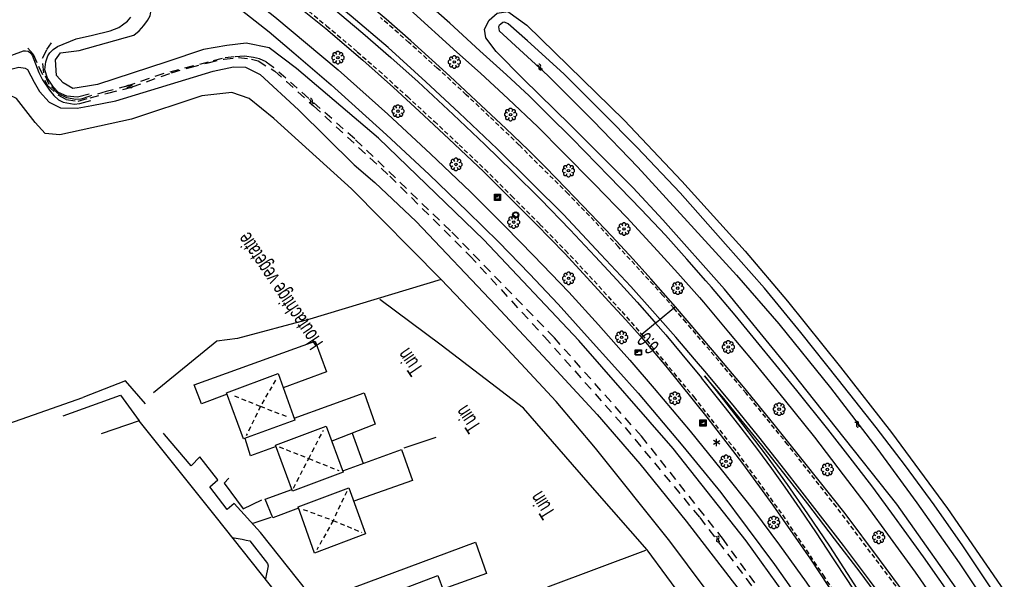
# Model space of a CAD drawing. Extents: x 99796 to 103543, y 406299 to 407646.
# Tile 25 of 85: x 100705 to 100866, y 407277 to 407369. Entities that reach past the tile are written whole.
import ezdxf
from ezdxf.enums import TextEntityAlignment as Align

# ---------------------------------------------------------------- set-up
doc = ezdxf.new("R2010")
doc.units = 0
for name, pattern in [('Mi-knt-strp', [1.15, 0.75, -0.4]), ('Noklijn', [1.25, 0.75, -0.5]), ('Slootbodem', [2.5, 1.5, -1])]:
    doc.linetypes.add(name, pattern=pattern)
for name, color, linetype in [('1101', 252, 'CONTINUOUS'), ('1103', 252, 'CONTINUOUS'), ('1104', 252, 'CONTINUOUS'), ('1108', 252, 'CONTINUOUS'), ('1110', 252, 'CONTINUOUS'), ('1112', 252, 'CONTINUOUS'), ('1202', 252, 'CONTINUOUS'), ('1204', 252, 'CONTINUOUS'), ('1207', 252, 'Mi-knt-strp'), ('1215', 252, 'CONTINUOUS'), ('1403', 252, 'CONTINUOUS'), ('1404', 252, 'CONTINUOUS'), ('1406', 252, 'Slootbodem'), ('1701', 252, 'CONTINUOUS'), ('1901', 252, 'Noklijn'), ('2001', 252, 'CONTINUOUS'), ('2006', 252, 'Heg haag'), ('2201', 252, 'CONTINUOUS'), ('2401', 252, 'CONTINUOUS'), ('2402', 252, 'CONTINUOUS'), ('2701', 252, 'CONTINUOUS'), ('2901', 252, 'CONTINUOUS'), ('4501', 252, 'CONTINUOUS'), ('4601', 252, 'CONTINUOUS')]:
    doc.layers.add(name, color=color, linetype=linetype)
doc.linetypes.add('Heg haag', pattern='A,4,-1,[4,dgnlstyle.shx,S=0.004016,R=0,X=0,Y=0],-1', length=6)

# ---------------------------------------------------------------- blocks, each defined once
blk = doc.blocks.new('WATERSYMBOOL', base_point=(97503.821083, 403517.176353))
at = {"layer": '4601'}
for points in [[(97503.321083, 403517.326353, 0), (97503.383583, 403517.388853, 0), (97503.508583, 403517.451353, 0), (97503.633583, 403517.451353, 0), (97503.758583, 403517.388853, 0), (97503.821083, 403517.326353, 0), (97503.883583, 403517.263853, 0), (97504.008583, 403517.201353, 0), (97504.133583, 403517.201353, 0), (97504.258583, 403517.263853, 0), (97504.321083, 403517.326353, 0)], [(97503.321083, 403517.026353, 0), (97503.383583, 403517.088853, 0), (97503.508583, 403517.151353, 0), (97503.633583, 403517.151353, 0), (97503.758583, 403517.088853, 0), (97503.821083, 403517.026353, 0), (97503.883583, 403516.963853, 0), (97504.008583, 403516.901353, 0), (97504.133583, 403516.901353, 0), (97504.258583, 403516.963853, 0), (97504.321083, 403517.026353, 0)]]:
    blk.add_polyline3d(points, dxfattribs=at)
blk = doc.blocks.new('LICHTMAST', base_point=(106423.199838, 404577.892233))
at = {"layer": '2701'}
for points in [[(106422.680222, 404577.592233, 0), (106423.719453, 404578.192234, 0)], [(106423.719453, 404577.592234, 0), (106422.680222, 404578.192233, 0)], [(106423.199838, 404577.292233, 0), (106423.199838, 404578.492233, 0)]]:
    blk.add_polyline3d(points, dxfattribs=at)
blk = doc.blocks.new('VERKEERSBORD', base_point=(97503.821083, 403507.602474))
at = {"layer": '2401'}
for radius in [0.5, 0.5, 0.4, 0.4]:
    blk.add_circle((97503.821083, 403507.602474), radius, dxfattribs=at)
blk = doc.blocks.new('HECTOMETERPAAL', base_point=(97500.879966, 403507.602474))
at = {"layer": '2201'}
blk.add_polyline3d([(97501.379966, 403508.002474, 0), (97501.379966, 403507.202474, 0), (97500.379966, 403507.202474, 0), (97500.379966, 403508.002474, 0)], close=True, dxfattribs=at)
blk.add_polyline3d([(97501.379966, 403508.002474, 0), (97501.379966, 403507.202474, 0), (97500.379966, 403507.202474, 0), (97500.379966, 403508.002474, 0)], close=True, dxfattribs=at)
for points in [[(97500.387999, 403507.279814, 0), (97500.387999, 403507.920491, 0)], [(97500.387999, 403507.920491, 0), (97500.387999, 403507.279814, 0)], [(97500.459598, 403507.99209, 0), (97500.979966, 403507.99209, 0), (97501.298012, 403507.99209, 0)], [(97501.298012, 403507.99209, 0), (97500.979966, 403507.99209, 0), (97500.459598, 403507.99209, 0)], [(97500.459598, 403507.87209, 0), (97501.298012, 403507.87209, 0)], [(97500.459598, 403507.87209, 0), (97501.298012, 403507.87209, 0)], [(97500.459598, 403507.84209, 0), (97500.798012, 403507.84209, 0)], [(97500.459598, 403507.84209, 0), (97500.798012, 403507.84209, 0)], [(97500.798012, 403507.84209, 0), (97500.459598, 403507.84209, 0)], [(97501.369612, 403507.920491, 0), (97501.369612, 403507.279814, 0)], [(97501.369612, 403507.279814, 0), (97501.369612, 403507.920491, 0)], [(97500.407999, 403507.279814, 0), (97500.407999, 403507.820491, 0)], [(97500.407999, 403507.279814, 0), (97500.407999, 403507.820491, 0)], [(97500.437999, 403507.679814, 0), (97500.437999, 403507.820491, 0)], [(97500.437999, 403507.679814, 0), (97500.437999, 403507.820491, 0)], [(97500.437999, 403507.820491, 0), (97500.437999, 403507.679814, 0)], [(97500.798012, 403507.658214, 0), (97500.459598, 403507.658214, 0)], [(97500.798012, 403507.658214, 0), (97500.459598, 403507.658214, 0)], [(97500.459598, 403507.658214, 0), (97500.798012, 403507.658214, 0)], [(97501.298012, 403507.228214, 0), (97500.979966, 403507.228214, 0), (97500.459598, 403507.228214, 0)], [(97501.298012, 403507.228214, 0), (97500.979966, 403507.228214, 0), (97500.459598, 403507.228214, 0)], [(97501.298012, 403507.208214, 0), (97500.979966, 403507.208214, 0), (97500.459598, 403507.208214, 0)], [(97500.459598, 403507.208214, 0), (97500.979966, 403507.208214, 0), (97501.298012, 403507.208214, 0)], [(97500.819612, 403507.820491, 0), (97500.819612, 403507.679814, 0)], [(97500.819612, 403507.820491, 0), (97500.819612, 403507.679814, 0)], [(97500.819612, 403507.679814, 0), (97500.819612, 403507.820491, 0)], [(97501.349612, 403507.820491, 0), (97501.349612, 403507.279814, 0)], [(97501.349612, 403507.820491, 0), (97501.349612, 403507.279814, 0)]]:
    blk.add_polyline3d(points, dxfattribs=at)
for centre, radius, start, end in [((97500.459598, 403507.920491), 0.0716, 90, 180), ((97500.459598, 403507.920491), 0.0716, 90, 180), ((97500.459598, 403507.820491), 0.0516, 90, 180), ((97500.459598, 403507.820491), 0.0516, 90, 180), ((97500.459598, 403507.820491), 0.0216, 90, 180), ((97500.459598, 403507.820491), 0.0216, 90, 180), ((97500.459598, 403507.820491), 0.0216, 90, 180), ((97500.798012, 403507.820491), 0.0216, 0, 90), ((97500.798012, 403507.820491), 0.0216, 0, 90), ((97500.798012, 403507.820491), 0.0216, 0, 90), ((97501.298012, 403507.920491), 0.0716, 0, 90), ((97501.298012, 403507.920491), 0.0716, 0, 90), ((97501.298012, 403507.820491), 0.0516, 0, 90), ((97501.298012, 403507.820491), 0.0516, 0, 90), ((97500.459598, 403507.279814), 0.0716, 180, 270), ((97500.459598, 403507.279814), 0.0716, 180, 270), ((97500.459598, 403507.279814), 0.0516, 180, 270), ((97500.459598, 403507.279814), 0.0516, 180, 270), ((97500.459598, 403507.679814), 0.0216, 180.000004, 270), ((97500.459598, 403507.679814), 0.0216, 180.000004, 270), ((97500.459598, 403507.679814), 0.0216, 180.000004, 270), ((97500.798012, 403507.679814), 0.0216, 270.000004, 0), ((97500.798012, 403507.679814), 0.0216, 270.000004, 0), ((97500.798012, 403507.679814), 0.0216, 270.000004, 0), ((97501.298012, 403507.279814), 0.0716, 270, 0), ((97501.298012, 403507.279814), 0.0516, 270.000003, 0), ((97501.298012, 403507.279814), 0.0516, 270.000003, 0), ((97501.298012, 403507.279814), 0.0716, 270, 0)]:
    blk.add_arc(centre, radius, start, end, dxfattribs=at)
blk = doc.blocks.new('IMG-FLITSER', base_point=(97500.879966, 403507.602474))
at = {"layer": '2402'}
for points in [[(97500.379966, 403508.102474, 0), (97501.379966, 403508.102474, 0), (97501.379966, 403507.102474, 0), (97500.379966, 403507.102474, 0)], [(97500.579966, 403507.902474, 0), (97501.179966, 403507.902474, 0), (97501.179966, 403507.302474, 0), (97500.579966, 403507.302474, 0)], [(97500.679966, 403507.802474, 0), (97500.679966, 403507.702474, 0), (97500.879966, 403507.702474, 0), (97500.879966, 403507.802474, 0)]]:
    blk.add_polyline3d(points, close=True, dxfattribs=at)
for points in [[(97500.416612, 403507.165485, 0), (97500.416612, 403508.044589, 0)], [(97500.438212, 403508.066188, 0), (97501.317777, 403508.066188, 0)], [(97501.339377, 403508.044589, 0), (97501.339377, 403507.165485, 0)], [(97501.317777, 403507.143885, 0), (97500.438212, 403507.143885, 0)]]:
    blk.add_polyline3d(points, dxfattribs=at)
for centre, start, end in [((97500.438212, 403508.044589), 90, 180), ((97501.317777, 403508.044589), 0, 90), ((97500.438212, 403507.165485), 180, 270), ((97501.317777, 403507.165485), 270, 0)]:
    blk.add_arc(centre, 0.0216, start, end, dxfattribs=at)
blk = doc.blocks.new('BOOM', base_point=(97503.821083, 403507.602474))
at = {"layer": '2901'}
for points in [[(97503.321083, 403507.852474, 0), (97503.071083, 403507.977474, 0), (97502.821083, 403507.727474, 0), (97502.821083, 403507.477474, 0), (97503.071083, 403507.227474, 0), (97503.321083, 403507.352474, 0)], [(97503.491578, 403508.39797, 0), (97503.202364, 403508.39797, 0), (97503.025588, 403508.221193, 0), (97503.025588, 403507.931979, 0)], [(97504.071083, 403508.102474, 0), (97504.196083, 403508.352474, 0), (97503.946083, 403508.602474, 0), (97503.696083, 403508.602474, 0), (97503.446083, 403508.352474, 0), (97503.571083, 403508.102474, 0)], [(97504.616578, 403507.931979, 0), (97504.616578, 403508.221193, 0), (97504.439801, 403508.39797, 0), (97504.150588, 403508.39797, 0)], [(97504.321083, 403507.352474, 0), (97504.571083, 403507.227474, 0), (97504.821083, 403507.477474, 0), (97504.821083, 403507.727474, 0), (97504.571083, 403507.977474, 0), (97504.321083, 403507.852474, 0)], [(97503.025588, 403507.27297, 0), (97503.025588, 403506.983756, 0), (97503.202364, 403506.806979, 0), (97503.491578, 403506.806979, 0)], [(97503.571083, 403507.102474, 0), (97503.446083, 403506.852474, 0), (97503.696083, 403506.602474, 0), (97503.946083, 403506.602474, 0), (97504.196083, 403506.852474, 0), (97504.071083, 403507.102474, 0)], [(97504.150588, 403506.806979, 0), (97504.439801, 403506.806979, 0), (97504.616578, 403506.983756, 0), (97504.616578, 403507.27297, 0)]]:
    blk.add_polyline3d(points, dxfattribs=at)
blk.add_circle((97503.821083, 403507.602474), 0.2, dxfattribs=at)
blk.add_circle((97503.821083, 403507.602474), 0.2, dxfattribs=at)

msp = doc.modelspace()

# ---------------------------------------------------------------- linework, layer by layer
at = {"layer": '1101'}
for points in [[(100812.057314, 407321.741396, 0.367218), (100808.016119, 407326.322013, 0.523718), (100805.134607, 407329.500803, 0.513318), (100801.667852, 407333.298736, 0.523718), (100798.189548, 407336.945423, 0.505518), (100794.221369, 407341.04883, 0.497718), (100790.753496, 407344.592326, 0.471718), (100788.045583, 407347.290554, 0.466518), (100784.362015, 407350.824364, 0.456118), (100780.356211, 407354.607769, 0.466518), (100775.230211, 407359.39514, 0.487318), (100768.85773, 407365.150713, 0.479518), (100764.839632, 407368.664407, 0.549718), (100759.945718, 407372.829654, 0.554919), (100755.193365, 407376.716622, 0.645919), (100750.483108, 407380.565965, 0.664119), (100746.774931, 407383.526851, 0.689584), (100744.425413, 407385.402882, 0.705719), (100739.945379, 407388.819718, 0.739519), (100739.461259, 407389.18637, 0.735365)], [(100734.873867, 407383.158568, 0.43584), (100738.271608, 407380.521457, 0.496524), (100743.271318, 407376.640999, 0.585818), (100748.760161, 407372.228765, 0.573818), (100754.96873, 407367.149332, 0.504819), (100761.00519, 407362.00098, 0.501818), (100766.025019, 407357.563415, 0.501818), (100770.220813, 407353.698053, 0.498818), (100775.053633, 407349.150219, 0.504819), (100780.759287, 407343.757116, 0.468818), (100784.939808, 407339.607515, 0.465818), (100789.332298, 407335.257121, 0.465818), (100793.968422, 407330.439203, 0.405818), (100797.629637, 407326.48071, 0.396818), (100801.186172, 407322.623917, 0.363818), (100803.944376, 407319.650018, 0.342819), (100806.281996, 407317.000964, 0.319568)], [(100856.758865, 407264.836432, 0.559477), (100851.698128, 407271.94991, 0.571), (100845.324901, 407280.499079, 0.586), (100839.733985, 407288.014107, 0.607), (100833.145065, 407296.315917, 0.61), (100828.156156, 407302.544975, 0.619), (100823.128131, 407308.690959, 0.619), (100818.068815, 407314.686068, 0.652), (100812.057314, 407321.741396, 0.367218)], [(100806.281996, 407317.000964, 0.319568), (100810.440165, 407312.085071, 0.304), (100817.137865, 407303.759047, 0.304), (100822.970924, 407296.195962, 0.325), (100827.933011, 407289.409974, 0.328), (100834.058878, 407280.556076, 0.31), (100838.449878, 407273.858004, 0.325), (100842.216891, 407267.885991, 0.298), (100846.118015, 407261.411064, 0.289), (100847.522798, 407258.931343, 0.294677)], [(100724.562165, 407303.158157, -0.032), (100718.35993, 407300.998979, -0.038)], [(100750.150067, 407271.011137, 0.064), (100737.155137, 407287.380063, 0.076), (100724.562165, 407303.158157, -0.032)]]:
    msp.add_polyline3d(points, dxfattribs=at)
at = {"layer": '1103'}
for points in [[(100812.057314, 407321.741396, 0.367218), (100811.786621, 407321.519208, 0.44429), (100809.5365, 407319.672289, 0.375267), (100809.14235, 407319.348768, 0.379042)], [(100809.14235, 407319.348768, 0.379042), (100808.791843, 407319.061068, 0.276872), (100806.540869, 407317.213449, 0.34006), (100806.281996, 407317.000964, 0.319568)]]:
    msp.add_polyline3d(points, dxfattribs=at)
at = {"layer": '1104'}
for points in [[(100817.886475, 407324.952213, 0.325377), (100817.001892, 407325.991579, 0.326818), (100813.879353, 407329.553329, 0.303419), (100810.385776, 407333.44514, 0.300818), (100806.437341, 407337.605172, 0.321619), (100801.203308, 407343.011686, 0.355419), (100795.197022, 407349.238136, 0.394418), (100791.274664, 407353.083753, 0.363219), (100788.143185, 407356.179097, 0.360618), (100784.462971, 407359.58364, 0.371019), (100780.129341, 407363.544368, 0.358019), (100775.210467, 407368.056067, 0.337219), (100770.294947, 407372.438871, 0.339819), (100769.354801, 407373.252738, 0.34739), (100765.452442, 407376.630941, 0.378819), (100760.221762, 407381.005921, 0.373619), (100755.397883, 407384.914124, 0.402218), (100753.940776, 407386.05484, 0.418672), (100749.871788, 407389.240303, 0.464619), (100744.547975, 407393.354141, 0.493219), (100743.341461, 407394.284928, 0.494314)], [(100741.792236, 407392.249257, 0.495365), (100745.097083, 407389.762961, 0.487), (100751.042158, 407385.032744, 0.544808), (100751.576108, 407384.607905, 0.55), (100759.334025, 407378.252932, 0.523), (100768.699032, 407370.245048, 0.535), (100776.36717, 407363.323086, 0.523), (100780.212415, 407359.903642, 0.381718), (100784.74125, 407355.670222, 0.369718), (100789.578539, 407351.143249, 0.378718), (100793.674496, 407347.000354, 0.357719), (100798.832533, 407341.784948, 0.363719), (100804.073644, 407336.30281, 0.327719), (100809.120667, 407330.901884, 0.342719), (100812.442509, 407327.232846, 0.351719), (100815.976516, 407323.245333, 0.37198)], [(100732.56453, 407380.124116, 0.178666), (100734.033186, 407379.002572, 0.174229), (100737.750066, 407376.164162, 0.163), (100746.69784, 407369.065994, 0.232), (100756.991935, 407360.415869, 0.241), (100765.10301, 407353.163847, 0.241), (100772.052166, 407346.738094, 0.217), (100778.620971, 407340.49488, 0.253), (100784.277079, 407334.861868, 0.262), (100788.887871, 407330.134847, 0.259), (100794.654993, 407324.115896, 0.223), (100799.481106, 407318.799906, 0.226), (100803.201181, 407314.620131, 0.223), (100804.561315, 407313.043868, 0.222237)], [(100731.093195, 407378.190792, 0.286069), (100731.295559, 407378.041643, 0.286544), (100731.412229, 407377.955654, 0.286818), (100738.877711, 407372.043618, 0.290618), (100745.738578, 407366.6114, 0.286818), (100749.779773, 407363.21319, 0.286818), (100755.850506, 407357.952335, 0.142419), (100764.90855, 407349.816301, 0.150018), (100771.867019, 407343.316414, 0.138619), (100778.1039, 407337.316462, 0.089219), (100783.226547, 407332.298496, 0.081618), (100788.232592, 407327.109166, 0.100619), (100792.915655, 407322.162726, 0.093018), (100797.135291, 407317.474076, 0.146218), (100802.649362, 407311.335205, 0.141452)], [(100861.58284, 407267.920646, 0.314282), (100857.610536, 407273.667269, 0.264419), (100852.505398, 407280.940526, 0.264419), (100847.78322, 407287.489214, 0.290419), (100844.205451, 407292.313465, 0.274818), (100840.920863, 407296.64337, 0.287819), (100836.901275, 407301.800662, 0.261819), (100831.838978, 407308.086344, 0.319019), (100821.790007, 407320.365646, 0.319019), (100817.886475, 407324.952213, 0.325377)], [(100815.976516, 407323.245333, 0.37198), (100816.628617, 407322.50955, 0.375718), (100820.70334, 407317.595148, 0.396719), (100824.690518, 407312.841305, 0.357719), (100829.740894, 407306.620442, 0.333719), (100834.689197, 407300.491967, 0.312719), (100839.394984, 407294.318416, 0.309719), (100843.105373, 407289.467716, 0.348719), (100847.056416, 407284.080946, 0.375718), (100851.117355, 407278.428563, 0.396719), (100854.723809, 407273.286172, 0.408719), (100858.525095, 407267.844268, 0.471718), (100859.415594, 407266.535015, 0.471718)], [(100804.561315, 407313.043868, 0.222237), (100808.55107, 407308.42013, 0.22), (100814.438892, 407301.440054, 0.202), (100819.506032, 407295.205035, 0.214), (100824.747888, 407288.575881, 0.223), (100828.992111, 407282.837444, 0.1606), (100833.351446, 407276.805081, 0.112601), (100837.045816, 407271.428742, 0.1216), (100840.357599, 407266.393267, 0.0856), (100843.352732, 407261.654698, -0.0134), (100845.757315, 407257.80258, 0.002657)], [(100802.649362, 407311.335205, 0.141452), (100805.926603, 407307.68662, 0.138619), (100813.235996, 407298.993283, 0.093018), (100819.442702, 407291.434669, 0.055018), (100823.75547, 407285.699584, 0.074019), (100828.197506, 407279.697769, 0.077819), (100832.585526, 407273.443007, 0.047419), (100837.642608, 407265.944743, 0.043618), (100841.290039, 407260.187306, 0.104418), (100843.86049, 407255.957612, 0.093018), (100846.46484, 407251.613923, 0.055018), (100850.081724, 407245.053687, 0.119618), (100852.670056, 407239.840516, 0.077819), (100854.359103, 407236.379721, 0.081618), (100855.712501, 407233.442702, 0.055018), (100857.023534, 407230.49416, 0.033542)]]:
    msp.add_polyline3d(points, dxfattribs=at)
at = {"layer": '1108'}
for points in [[(100712.130872, 407303.947919, 0.037), (100721.491036, 407307.314091, 0.064), (100724.562165, 407303.158157, -0.032)], [(100739.731175, 407284.134963, 0.073621), (100741.328952, 407283.816823, 0.073), (100742.024836, 407283.680105, 0.073), (100742.620138, 407283.538171, 0.076), (100745.497179, 407279.881054, 0.079), (100745.60186, 407279.504054, 0.079), (100745.125768, 407277.340033, 0.06864)]]:
    msp.add_polyline3d(points, dxfattribs=at)
at = {"layer": '1110'}
for points in [[(100622.313005, 407341.894844, -0.145), (100623.173174, 407339.889147, -0.037), (100624.30082, 407337.065005, 0.019), (100627.161843, 407328.892835, 0.034), (100652.414841, 407338.048109, 0.028), (100680.686814, 407348.630168, 0.013), (100682.843012, 407342.300155, -0.01), (100699.220878, 407301.280984, 0.055), (100715.326053, 407306.944915, 0.103)], [(100725.556073, 407305.907049, 0.109), (100722.303149, 407309.665867, 0.121), (100715.326053, 407306.944915, 0.103)], [(100742.996392, 407286.379077, 0.150161), (100746.063051, 407287.425884, 0.289)]]:
    msp.add_polyline3d(points, dxfattribs=at)
at = {"layer": '1112'}
for points in [[(100732.99883, 407295.785063, 0.154), (100728.648064, 407300.937139, 0.112), (100728.525874, 407301.114836, 0.109)], [(100782.396925, 407236.985081, 0.136), (100776.544866, 407244.216987, 0.118), (100769.470167, 407253.128999, 0.178), (100766.647142, 407256.684043, 0.181), (100765.101892, 407255.618983, 0.127), (100762.094093, 407259.397917, 0.148), (100763.557014, 407260.666006, 0.205), (100760.159922, 407264.925131, 0.193), (100758.72494, 407263.753899, 0.166), (100755.058137, 407268.328183, 0.154), (100756.522921, 407269.604095, 0.187), (100744.32483, 407284.91094, 0.139), (100740.040002, 407289.646157, 0.175), (100738.878829, 407288.682052, 0.166), (100736.065862, 407292.380148, 0.163), (100737.35593, 407293.53387, 0.166), (100734.424126, 407297.297158, 0.16), (100732.99883, 407295.785063, 0.154)]]:
    msp.add_polyline3d(points, dxfattribs=at)
at = {"layer": '1202'}
for points in [[(100817.14904, 407310.863548, 0.381318), (100815.138874, 407313.188874, 0.449119), (100812.06849, 407316.787132, 0.389718), (100809.5365, 407319.672289, 0.375267), (100808.283967, 407321.099528, 0.368119), (100804.72706, 407325.061374, 0.408619), (100799.88232, 407330.291682, 0.462618), (100793.758315, 407336.792313, 0.557119), (100788.761583, 407341.744714, 0.605718), (100782.959071, 407347.517052, 0.557119), (100776.763541, 407353.398168, 0.535519), (100771.307108, 407358.478346, 0.468018), (100765.136537, 407364.040949, 0.589518), (100759.152231, 407369.179987, 0.584118), (100753.000659, 407374.307104, 0.673219), (100746.715349, 407379.400694, 0.667819), (100739.688707, 407384.831422, 0.686718), (100737.441206, 407386.532034, 0.632411), (100731.420052, 407391.088047, 0.486918), (100723.606256, 407396.755704, 0.495019), (100717.690122, 407400.900089, 0.519319), (100710.217563, 407405.878195, 0.540919), (100702.301693, 407410.983333, 0.613818)], [(100755.907503, 407370.6932, 0.465319), (100761.014504, 407366.409116, 0.403219), (100765.62008, 407362.445408, 0.387019), (100770.033804, 407358.450779, 0.411318), (100775.761065, 407353.127339, 0.397819), (100780.913514, 407348.23715, 0.419419), (100785.483328, 407343.788781, 0.478819), (100790.003968, 407339.298316, 0.497718), (100794.862491, 407334.307917, 0.484219), (100798.943174, 407329.981365, 0.427519), (100802.522433, 407326.120847, 0.422118), (100805.766043, 407322.509178, 0.316819), (100808.532817, 407319.3587, 0.265519), (100808.791843, 407319.061068, 0.276872), (100810.4424, 407317.164504, 0.349218), (100813.092572, 407314.020359, 0.387019), (100816.292596, 407310.140097, 0.345819)]]:
    msp.add_polyline3d(points, dxfattribs=at)
at = {"layer": '1204'}
msp.add_polyline3d([(100853.780193, 407262.472027, 0.395218), (100853.553479, 407262.787065, 0.393283), (100850.124565, 407267.551833, 0.364019), (100845.817757, 407273.520493, 0.403018), (100842.147974, 407278.446444, 0.374418), (100837.986824, 407283.882015, 0.384818), (100833.605138, 407289.625295, 0.379619), (100830.10411, 407294.116133, 0.364019), (100826.112834, 407299.194821, 0.369218), (100822.718722, 407303.362303, 0.353619), (100819.923264, 407306.81006, 0.340618), (100816.79253, 407310.467177, 0.348418), (100819.487405, 407307.079398, 0.325018), (100823.032764, 407302.485743, 0.325018), (100826.818777, 407297.503912, 0.335418), (100830.244554, 407292.782851, 0.325018), (100833.548886, 407287.986913, 0.325018), (100837.145281, 407282.720097, 0.322419), (100840.65823, 407277.318054, 0.327618), (100844.203961, 407271.724903, 0.345819), (100847.887156, 407265.834846, 0.343218), (100850.757909, 407260.999715, 0.340846), (100851.032791, 407260.536739, 0.340618)], dxfattribs=at)
at = {"layer": '1207'}
for points in [[(100750.444737, 407371.473276, 0.419619), (100755.100978, 407367.609032, 0.399318), (100760.130865, 407363.379338, 0.416718), (100763.670636, 407360.264995, 0.410919), (100768.297446, 407356.056162, 0.361619), (100772.695524, 407351.993361, 0.364519), (100776.74715, 407348.188349, 0.381919), (100780.930651, 407344.191485, 0.396419), (100785.307122, 407339.843699, 0.335519), (100789.921639, 407335.20534, 0.402218), (100794.074965, 407330.965214, 0.355818), (100798.745361, 407325.977423, 0.335519), (100803.27904, 407320.964673, 0.303619), (100806.540869, 407317.213449, 0.34006), (100807.341096, 407316.293159, 0.349), (100815.011096, 407307.036185, 0.319), (100822.089148, 407298.006081, 0.346), (100829.483849, 407287.79506, 0.322), (100836.113003, 407277.971097, 0.331), (100843.055827, 407267.098092, 0.307)], [(100848.014933, 407276.169919, 0.577), (100838.300121, 407289.098167, 0.559), (100830.365998, 407299.239897, 0.58), (100823.562128, 407307.648995, 0.598), (100813.7743, 407319.214531, 0.444919), (100811.786621, 407321.519208, 0.44429), (100809.980837, 407323.612981, 0.443719), (100806.181041, 407327.795365, 0.508518), (100802.699757, 407331.58324, 0.513918), (100798.793045, 407335.760408, 0.565219), (100794.52647, 407340.185308, 0.513918), (100790.35191, 407344.34981, 0.551719), (100786.539448, 407348.151841, 0.532818), (100781.659317, 407352.825218, 0.527418), (100777.91391, 407356.360518, 0.505819), (100773.183537, 407360.706442, 0.513918), (100768.550766, 407364.867591, 0.508518), (100763.915015, 407368.937471, 0.522018)]]:
    msp.add_polyline3d(points, dxfattribs=at)
at = {"layer": '1215'}
for points in [[(100850.354416, 407260.550895, 0.265918), (100850.272597, 407260.68943, 0.266777), (100847.696421, 407265.051418, 0.293819), (100845.223946, 407269.088888, 0.319819), (100842.620713, 407273.267173, 0.319819), (100840.252546, 407276.950368, 0.317218), (100837.726427, 407280.800083, 0.327618), (100835.04012, 407284.853571, 0.327618), (100832.37542, 407288.774067, 0.322419), (100829.94355, 407292.30974, 0.353619), (100827.768726, 407295.358517, 0.345819), (100825.45085, 407298.460566, 0.335418), (100822.763798, 407301.986554, 0.314618), (100820.188132, 407305.286416, 0.345819), (100816.292596, 407310.140097, 0.345819)], [(100854.166878, 407262.790539, 0.333119), (100853.974228, 407263.056071, 0.336896), (100848.010463, 407271.276005, 0.453818), (100843.695832, 407277.129554, 0.471218), (100839.440433, 407282.800191, 0.477019), (100834.78978, 407288.854533, 0.450919), (100829.868672, 407295.167037, 0.450919), (100825.641957, 407300.519162, 0.439318), (100821.672661, 407305.412703, 0.375519), (100817.14904, 407310.863548, 0.381318)]]:
    msp.add_polyline3d(points, dxfattribs=at)
at = {"layer": '1403'}
for points in [[(100714.268816, 407365.49791, -1.734881), (100716.904459, 407366.078311, -1.726181), (100719.838125, 407366.767862, -1.726181), (100721.21909, 407367.311382, -1.726181), (100721.80396, 407367.759534, -1.726181), (100722.625387, 407368.34515, -1.726181), (100723.161829, 407369.013094, -1.7)], [(100863.46632, 407275.903561, -1.389582), (100858.922956, 407282.739841, -1.389582), (100854.222012, 407289.418914, -1.389582), (100849.557949, 407295.784318, -1.389582), (100844.768715, 407302.041688, -1.389582), (100838.607085, 407309.845054, -1.389582), (100832.496119, 407317.571678, -1.389582), (100826.53789, 407324.806192, -1.389582), (100820.174721, 407331.978866, -1.389582), (100812.807587, 407340.329477, -1.389582), (100805.774984, 407347.774842, -1.389582), (100800.018666, 407353.577354, -1.389582), (100793.814567, 407359.760591, -1.389582), (100787.897689, 407365.147361, -1.389582), (100784.766582, 407367.936113, -1.389582), (100784.144459, 407368.197628, -1.389582), (100783.875493, 407368.161493, -1.389582), (100783.51861, 407367.877626, -1.389582), (100783.281309, 407367.67348, -1.389582), (100783.141983, 407367.433944, -1.389582), (100783.26231, 407366.786861, -1.389582), (100791.199786, 407359.510996, -1.385581), (100798.687992, 407352.059298, -1.385581), (100805.8819, 407344.557309, -1.385581), (100813.998935, 407335.657218, -1.385581), (100822.000114, 407326.935195, -1.385581), (100828.894508, 407318.995484, -1.385581), (100837.333408, 407308.540829, -1.385581), (100844.908786, 407298.672535, -1.385581), (100851.388556, 407289.747112, -1.385581), (100858.29748, 407279.981636, -1.385581), (100863.72858, 407271.806114, -1.385581)], [(100716.403809, 407356.434465, -1.697181), (100714.475197, 407355.978304, -1.697181), (100712.763798, 407356.142961, -1.697181), (100711.406675, 407356.726342, -1.697181), (100710.546878, 407357.568258, -1.697181), (100709.582401, 407359.039375, -1.697181), (100709.179697, 407360.421457, -1.697181), (100709.301141, 407361.713761, -1.697181), (100709.668455, 407362.69463, -1.697181), (100709.969458, 407363.187485, -1.697181), (100710.514096, 407363.720947, -1.697181), (100711.217803, 407364.227586, -1.697181), (100714.268816, 407365.49791, -1.734881)], [(100671.459642, 407355.479115, -1.755181), (100677.33219, 407356.339284, -1.755181), (100682.822523, 407357.301899, -1.752281), (100690.428075, 407358.904519, -1.746482), (100697.993022, 407360.706815, -1.760982), (100705.677179, 407363.543251, -1.749381), (100706.01618, 407363.529467, -1.746482), (100706.434903, 407363.447883, -1.743582), (100706.797746, 407363.203504, -1.746482), (100707.090926, 407362.817937, -1.746482), (100708.15934, 407359.96958, -1.723281), (100708.798972, 407358.774879, -1.723281), (100709.913206, 407357.110792, -1.717482), (100710.642246, 407356.249132, -1.720381), (100711.360109, 407355.547288, -1.717482), (100712.118206, 407355.140858, -1.717482), (100713.957009, 407354.8406, -1.714582), (100714.86747, 407354.903557, -1.717482), (100716.646289, 407355.392322, -1.707962)]]:
    msp.add_polyline3d(points, dxfattribs=at)
at = {"layer": '1404'}
for points in [[(100714.740065, 407363.584974, -0.793), (100723.68486, 407366.057822, -0.253), (100724.556577, 407366.797664, -0.053981), (100725.322497, 407367.650383, 0.025918), (100725.87682, 407368.484848, 0.153418), (100726.316405, 407369.248905, 0.258819), (100726.514963, 407370.198109, 0.506549)], [(100860.06513, 407272.680067, 0.259), (100848.150906, 407289.548182, 0.244), (100838.280005, 407301.969045, 0.277), (100829.97, 407312.438973, 0.325), (100820.013044, 407324.641907, 0.361), (100809.967053, 407335.950025, 0.358), (100805.126039, 407341.188901, 0.331), (100794.87404, 407351.458036, 0.313), (100787.230862, 407358.898186, 0.265), (100782.789943, 407363.43708, 0.226), (100781.071839, 407365.639099, 0.274), (100780.904946, 407367.059925, 0.238), (100781.66714, 407368.509063, 0.085), (100782.94715, 407369.650864, -0.02), (100784.70884, 407369.91983, -0.11), (100787.769911, 407367.69993, -0.14), (100803.683979, 407352.219858, -0.125), (100813.057927, 407342.280039, -0.152), (100823.409018, 407330.829986, -0.287), (100830.2941, 407322.69209, -0.434), (100838.982967, 407311.928981, -0.359), (100847.251994, 407301.222124, -0.332), (100856.399072, 407288.828828, -0.308), (100865.679142, 407275.415921, -0.362)], [(100833.593962, 407269.643956, 0.001), (100823.584852, 407283.583992, -0.101), (100811.644924, 407298.630067, -0.089), (100796.247182, 407316.267827, -0.104), (100780.754072, 407332.671025, -0.122), (100763.59911, 407349.273899, -0.098), (100750.232023, 407360.641995, -0.052), (100745.772851, 407364.001834, 0.037), (100741.980133, 407364.793086, -0.037), (100738.866163, 407364.394107, 0.073), (100735.051093, 407363.748887, 0.091), (100729.05114, 407361.748033, -0.085), (100717.72514, 407358.002999, -0.526), (100716.098241, 407357.747745, -0.5309)], [(100716.098241, 407357.747745, -0.5309), (100713.740942, 407357.377895, -0.538), (100712.13795, 407358.289846, -0.619), (100711.076987, 407359.524035, -0.688), (100710.879174, 407362.081074, -0.7), (100711.721835, 407363.184878, -0.706), (100714.740065, 407363.584974, -0.793)], [(100634.353888, 407342.134007, -0.451), (100655.707997, 407347.154954, -0.466), (100681.527984, 407354.998925, -0.466), (100704.913867, 407360.837945, -0.7), (100705.965889, 407360.703834, -0.766), (100706.339163, 407360.490003, -0.688), (100707.400126, 407358.387821, -0.571), (100708.272961, 407356.877961, -0.493), (100709.853974, 407355.160975, -0.514), (100711.687935, 407354.240828, -0.514), (100714.430866, 407354.14099, -0.523), (100716.827434, 407354.613791, -0.516158)], [(100716.827434, 407354.613791, -0.516158), (100720.73592, 407355.384865, -0.505), (100736.606029, 407360.212841, -0.235), (100739.947987, 407360.909098, -0.247), (100741.891843, 407360.830867, -0.244), (100744.296891, 407359.674164, -0.262), (100750.536007, 407353.892886, -0.163), (100759.602991, 407344.943994, -0.128), (100763.010142, 407342.034915, -0.128), (100769.733918, 407335.675844, -0.113), (100782.737044, 407321.948149, -0.239), (100792.667923, 407311.278173, -0.293), (100799.284038, 407304.165848, -0.332), (100806.210098, 407296.115124, -0.353), (100813.785848, 407286.795937, -0.392), (100822.212083, 407275.833898, -0.308)]]:
    msp.add_polyline3d(points, dxfattribs=at)
at = {"layer": '1406'}
for points in [[(100716.475341, 407356.127031, -1.676799), (100715.029, 407355.633, -1.897), (100714.147, 407355.593, -1.903), (100712.724321, 407355.87722, -1.615), (100711.258566, 407356.573594, -1.640853), (100709.877049, 407358.016885, -1.667), (100708.972886, 407359.954378, -1.737), (100708.781945, 407362.34676, -1.907), (100709.494, 407363.739, -2.006), (100710.225, 407364.828, -2.286)], [(100706.385, 407363.947, -1.999), (100707.266, 407362.983, -2.068), (100708.12, 407361.015, -1.925), (100709.556942, 407357.921415, -1.764), (100711.274, 407356.341, -1.713), (100712.64, 407355.602, -1.664), (100714.592551, 407355.311884, -1.667), (100716.537048, 407355.861824, -1.590075)], [(100829.416, 407270.634, -1.615), (100819.856, 407283.785, -1.625), (100806.488, 407300.624, -1.69), (100792.28, 407316.682, -1.745), (100775.352, 407334.133, -1.653), (100759.712, 407349.152, -1.696), (100746.483, 407360.82, -1.626), (100745.26, 407361.705, -1.594), (100744.199, 407362.226, -1.568), (100743.187, 407362.459, -1.63), (100741.706, 407362.644, -1.581), (100740.033511, 407362.55324, -1.549), (100738.06745, 407362.297076, -1.559), (100735.818185, 407361.686551, -1.57), (100728.54, 407359.806, -1.665), (100722.705831, 407357.805894, -1.607), (100719.179865, 407356.870177, -1.618361), (100716.475341, 407356.127031, -1.676799)], [(100716.537048, 407355.861824, -1.590075), (100719.450549, 407356.615256, -1.648062), (100723.414, 407357.63, -1.752), (100729.812, 407359.938, -1.574), (100732.850218, 407360.797765, -1.572), (100735.818185, 407361.5727, -1.534), (100738.395, 407362.183, -1.527), (100740.734, 407362.415, -1.562), (100742.852, 407362.189, -1.571), (100743.936, 407361.897, -1.608), (100746.648, 407360.188, -1.586), (100748.565, 407358.517, -1.605), (100752.995, 407354.532, -1.626), (100765.419, 407343.09, -1.627), (100778.504, 407330.074, -1.646), (100790.623, 407316.895, -1.796), (100803.814, 407302.054, -1.751), (100815.985, 407287.382, -1.618), (100823.574, 407277.439, -1.614), (100835.325, 407261.126, -1.509)]]:
    msp.add_polyline3d(points, dxfattribs=at)
at = {"layer": '1701'}
for points in [[(100738.880691, 407307.472416, 3.214), (100734.706876, 407305.917107, 3.214), (100733.517018, 407309.041881, 3.217), (100753.243921, 407316.160911, 3.226), (100755.092037, 407311.126181, 3.238), (100748.048258, 407308.518478, 3.234904)], [(100749.823359, 407303.595507, 3.228875), (100761.243981, 407307.717168, 3.235013), (100763.042924, 407302.581855, 3.256013), (100755.969343, 407299.835944, 3.252881)], [(100746.877772, 407298.966461, 3.213866), (100742.706937, 407297.411897, 3.217), (100741.831866, 407300.289311, 3.217)], [(100759.290067, 407301.125267, 2.914), (100761.075598, 407296.188512, 2.914)], [(100757.756737, 407294.973695, 3.267857), (100767.328871, 407298.476958, 3.274), (100769.128931, 407293.425837, 3.286), (100759.544131, 407290.015333, 3.158754)], [(100750.554261, 407288.913392, 3.222959), (100746.333134, 407287.317851, 3.265), (100745.122043, 407290.390843, 3.277), (100749.449712, 407291.967013, 3.27381)], [(100765.021798, 407274.659314, 3.260641), (100760.808122, 407272.968032, 3.262703), (100759.65291, 407275.98887, 3.259166), (100779.386145, 407283.351161, 3.250166), (100781.223831, 407278.228887, 3.256166), (100774.064941, 407275.693082, 3.259271)]]:
    msp.add_polyline3d(points, dxfattribs=at)
for points in [[(100741.546136, 407300.183886, 3.592), (100738.796872, 407307.701149, 3.586), (100747.197029, 407310.878822, 3.607), (100749.939961, 407303.272151, 3.64)], [(100749.55402, 407291.683146, 3.694), (100746.795816, 407299.188861, 3.673), (100755.071175, 407302.278989, 3.643), (100757.836086, 407294.758, 3.649)], [(100761.463029, 407284.719833, 3.691), (100753.120986, 407281.577178, 3.628), (100750.487951, 407289.10301, 3.631), (100758.755115, 407292.193138, 3.631)], [(100767.654834, 407267.292925, 3.664), (100764.984918, 407274.762132, 3.619), (100773.25916, 407277.880945, 3.628), (100776.02109, 407270.381936, 3.655)]]:
    msp.add_polyline3d(points, close=True, dxfattribs=at)
at = {"layer": '1901'}
for points in [[(100746.79507, 407309.80184, 3.685), (100744.314027, 407305.515149, 4.246)], [(100740.069059, 407307.207175, 3.664), (100744.314027, 407305.515149, 4.246)], [(100744.314027, 407305.515149, 4.246), (100742.006955, 407300.75311, 3.661)], [(100744.314027, 407305.515149, 4.246), (100748.810825, 407303.779163, 3.619)], [(100752.197859, 407296.99392, 4.399), (100754.601044, 407301.612907, 3.613)], [(100747.382176, 407298.906111, 3.685), (100752.197859, 407296.99392, 4.399)], [(100749.704895, 407292.158865, 3.667), (100752.197859, 407296.99392, 4.399)], [(100752.197859, 407296.99392, 4.399), (100757.127163, 407295.016163, 3.646)], [(100758.428035, 407291.629129, 3.625), (100756.170881, 407286.89503, 4.381)], [(100751.310867, 407288.699933, 3.658), (100756.170881, 407286.89503, 4.381)], [(100756.170881, 407286.89503, 4.381), (100753.544179, 407282.103934, 3.67)], [(100756.170881, 407286.89503, 4.381), (100760.887844, 407284.9359, 3.544)]]:
    msp.add_polyline3d(points, dxfattribs=at)
at = {"layer": '2001'}
msp.add_polyline3d([(100791.213942, 407276.038044, 2.287), (100807.183144, 407282.024958, 2.32)], dxfattribs=at)
at = {"layer": '2006'}
for points in [[(100773.823914, 407326.234841, 0.5), (100759.192837, 407341.023126, 0.15), (100746.533928, 407352.457904, 0.15), (100742.508006, 407355.727964, 0.15), (100739.645866, 407356.743851, 0.15), (100734.738913, 407356.205174, 0.15), (100723.307115, 407352.390849, 0.15), (100711.576176, 407349.793949, 0.15), (100709.218067, 407350.049132, 0.15), (100707.580057, 407351.820135, 0.15), (100704.513026, 407355.724984, 0.15), (100703.38687, 407356.283032, 0.15), (100701.685903, 407356.201821, 0.15), (100682.540891, 407351.091095, 0.15)], [(100849.456993, 407238.763162, 0.5), (100844.345895, 407236.557045, 0.5), (100828.058181, 407260.797136, 0.5), (100811.133814, 407283.526995, 0.5), (100799.003896, 407298.681104, 0.5), (100792.546851, 407306.297087, 0.5), (100783.904922, 407315.612175, 0.5), (100773.823914, 407326.234841, 0.5), (100752.387849, 407319.749855, 0.5), (100740.595815, 407316.559889, 0.5), (100737.187919, 407316.15197, 0.5), (100726.890844, 407307.729834, 0.5)], [(100814.02613, 407241.376825, 1.879), (100831.343142, 407249.001005, 1.996), (100823.477936, 407260.546052, 1.813), (100813.830179, 407273.381912, 1.813), (100807.434974, 407282.097974, 2.104), (100798.901824, 407291.80608, 1.906), (100787.250978, 407305.23985, 1.891), (100773.828012, 407315.510848, 2.071), (100763.811079, 407322.952115, 2.071)], [(100767.793042, 407298.764178, 2.716), (100773.00286, 407300.506123, 2.344)], [(100739.18691, 407293.816992, 2.419), (100738.409815, 407292.959058, 2.446), (100741.508884, 407288.800889, 2.446), (100744.547975, 407290.273123, 2.443)]]:
    msp.add_polyline3d(points, dxfattribs=at)

# ---------------------------------------------------------------- block references
at = {"layer": '2201'}
msp.add_blockref('HECTOMETERPAAL', (100805.97913, 407314.310932, 0.306818), dxfattribs=at)
at = {"layer": '2401'}
msp.add_blockref('VERKEERSBORD', (100785.965753, 407336.753198, 0.490219), dxfattribs=at)
at = {"layer": '2402'}
for p in [(100782.998559, 407339.622417, 0.550218), (100816.524999, 407302.790779, 0.307)]:
    msp.add_blockref('IMG-FLITSER', p, dxfattribs=at)
at = {"layer": '2701'}
msp.add_blockref('LICHTMAST', (100818.732661, 407299.6277, 0.307), dxfattribs=at)
at = {"layer": '2901'}
for p in [(100756.959153, 407362.420821, 0.307), (100775.946957, 407361.710035, 0.673), (100766.755921, 407353.673839, 0.31), (100785.126818, 407353.122869, 0.673), (100776.215178, 407344.983854, 0.289), (100794.578997, 407343.976908, 0.67), (100785.640163, 407335.573026, 0.295), (100803.641883, 407334.449851, 0.67), (100794.602839, 407326.408067, 0.298), (100812.398178, 407324.790918, 0.667), (100803.251845, 407316.759937, 0.289), (100820.638147, 407315.209844, 0.667), (100811.935124, 407306.836882, 0.286), (100828.948898, 407305.055075, 0.667), (100820.292068, 407296.52118, 0.286), (100836.817083, 407295.202055, 0.646), (100828.076062, 407286.561989, 0.286), (100845.194143, 407284.149119, 0.646)]:
    msp.add_blockref('BOOM', p, dxfattribs=at)
at = {"layer": '4601'}
for p, rotation in [((100789.914933, 407360.84614, 3.335), 128.111741), ((100722.984877, 407357.726955, 3.335), 17.825443), ((100752.673951, 407355.238833, 3.335), 125.721366), ((100841.693116, 407302.606814, 3.335), 301.817273), ((100818.952081, 407283.861899, 3.335), 110.470353)]:
    msp.add_blockref('WATERSYMBOOL', p, dxfattribs=dict(at, rotation=rotation))

# ---------------------------------------------------------------- texts
at = {"layer": '4501', "width": 0.68}
for s, rotation, p in [('Houtachtige vegetatie', 123.776702, (100747.756568, 407324.504071, 0.103)), ('6.0', 130.993398, (100807.569084, 407315.793597, 0.286)), ('Tuin', 124.508543, (100768.672583, 407312.69192)), ('Tuin', 123.340676, (100778.119547, 407303.353363)), ('Tuin', 122.005402, (100790.250209, 407289.309763))]:
    msp.add_text(s, height=2.5, rotation=rotation, dxfattribs=at).set_placement(p, align=Align.MIDDLE)

doc.saveas('drawing.dxf')
